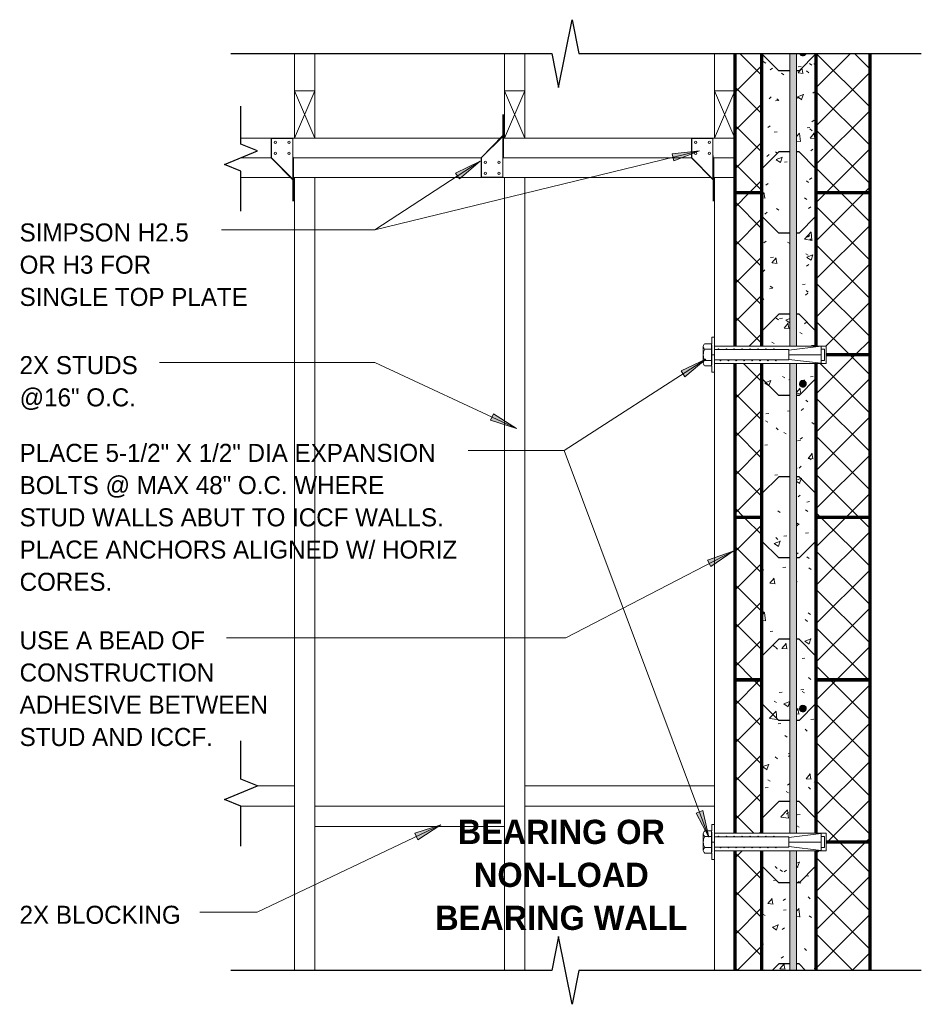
# Model space of a CAD drawing. Header units: inches. Extents: x 0 to 1341, y -35 to 287.
# Tile 5 of 13: x 331 to 398, y 37 to 110. Entities that reach past the tile are written whole.
import ezdxf

# ---------------------------------------------------------------- set-up
doc = ezdxf.new("R2010")
doc.units = ezdxf.units.IN
doc.header["$MEASUREMENT"] = 0
doc.linetypes.add('Hidden 1_16_', pattern=[0.09375, 0.0625, -0.03125])
for name, color, linetype, lineweight in [('A-ANNO-TEXT', 2, 'Continuous', 9), ('A-DETL', 5, 'Hidden 1_16_', 9), ('A-DETL-GENF', 3, 'Continuous', 9), ('A-DETL-HLIN', 3, 'Continuous', 70), ('A-DETL-LLIN', 3, 'Continuous', 9), ('A-DETL-MLIN', 3, 'Continuous', 30)]:
    doc.layers.add(name, color=color, linetype=linetype, lineweight=lineweight)
pattern_1 = [(50, (245.501, 0), (4.590705, -0.40187), [0.48, -5.28]), (355, (245.501, 0), (-0.88784, 4.8137), [0.384, -4.224]), (100.451, (245.884, -0.033), (3.70197, 4.41272), [0.408, -4.487]), (46.184, (245.501, 1.28), (6.83066, -1.05904), [0.72, -7.92]), (96.636, (246.07, 1.192), (5.98166, 6.23401), [0.612, -6.731]), (351.184, (245.501, 1.28), (5.98208, 6.23382), [0.576, -6.336]), (21, (246.141, 0.96), (3.82029, -2.5771), [0.48, -5.28]), (326, (246.141, 0.96), (1.55721, 4.64059), [0.384, -4.224]), (71.451, (246.459, 0.745), (5.37715, 2.0647), [0.408, -4.487]), (37.5, (245.501, 0), (0.077972, 2.130786), [0.211, -3.962, 0.211, -4.077, -4.24]), (37.5, (245.501, 0), (0.077972, 2.130786), [-8.461, 0.211, -4.029]), (7.5, (245.501, 0), (1.683907, 2.52439), [0.211, -2.234, 0.211, -3.866, -1.616]), (7.5, (245.501, 0), (1.683907, 2.52439), [-6.522, 0.211, -1.405]), (327.5, (244.074, 0), (3.416527, -0.144297), [0.211, -1.389, 0.211, -4.781, -6.624]), (327.5, (244.074, 0), (3.416527, -0.144297), [-6.592, 0.211, -6.413]), (317.5, (243.434, 0), (3.732463, 0.640715), [0.211, -1.869, 0.211, -3.104, -4.704]), (317.5, (243.434, 0), (3.732463, 0.640715), [-5.395, 0.211, -4.493])]
pattern_2 = [(45, (245.501, 0), (-1.414214, 1.414214), []), (135, (245.501, 0), (-1.414214, -1.414214), [])]

# ---------------------------------------------------------------- blocks, each defined once
blk = doc.blocks.new('Break Line1 - B_ ICCF WALL0')
at = {"layer": 'A-DETL-GENF', "lineweight": 30}
for p, q in [((-1, 0), (-0.5, 1.217)), ((-0.5, 1.217), (0.5, -1.217)), ((-3.96, 0), (-1, 0)), ((0.5, -1.217), (1, 0)), ((1, 0), (3.818, 0))]:
    blk.add_line(p, q, dxfattribs=at)
blk = doc.blocks.new('Reinf Bar Eleva_ ICCF WALL0')
at = {"layer": 'A-DETL-GENF'}
for points in [[(5.25, 0.5), (5.25, 0), (26.864, 0), (26.864, 0.5)], [(28.157, 0.5), (28.157, 0), (62.864, 0), (62.864, 0.5)], [(73, 0), (73, 0.5), (64.157, 0.5), (64.157, 0)]]:
    blk.add_hatch(color=256, dxfattribs=at).paths.add_polyline_path(points, flags=0)
for p, q in [((26.864, 0.5), (5.25, 0.5)), ((5.25, 0), (26.864, 0)), ((62.864, 0.5), (28.157, 0.5)), ((28.157, 0), (62.864, 0)), ((73, 0.5), (64.157, 0.5)), ((64.157, 0), (73, 0))]:
    blk.add_line(p, q, dxfattribs=at)
blk = doc.blocks.new('Reinf Bar Secti_ ICCF WALL0')
at = {"layer": 'A-DETL-GENF'}
h = blk.add_hatch(color=256, dxfattribs=at)
edge = h.paths.add_edge_path(flags=0)
edge.add_line((0.232, 0.079), (-0.232, 0.079))
edge.add_spline(control_points=[(-0.232, 0.079), (-0.224, 0.099), (-0.204, 0.138), (-0.168, 0.179), (-0.138, 0.202), (-0.12, 0.214), (-0.091, 0.229), (-0.059, 0.242), (-0.022, 0.247), (0, 0.248), (0.022, 0.247), (0.051, 0.243), (0.079, 0.234), (0.106, 0.222), (0.143, 0.2), (0.193, 0.157), (0.222, 0.106), (0.232, 0.079)], knot_values=[0, 0, 0, 0, 0.065067, 0.129269, 0.161765, 0.177839, 0.194155, 0.259793, 0.28168, 0.304079, 0.326479, 0.348366, 0.392081, 0.414143, 0.435815, 0.521786, 0.607881, 0.607881, 0.607881, 0.607881], degree=3, periodic=0)
blk.add_lwpolyline([(0.237, 0.081), (0.194, 0.158), (0.127, 0.215), (0.045, 0.246), (-0.044, 0.246), (-0.126, 0.216), (-0.193, 0.158), (-0.236, 0.081)], dxfattribs=at)
blk = doc.blocks.new('Break Line1 - B_ ICCF WALL1')
at = {"layer": 'A-DETL-GENF', "lineweight": 30}
for p, q in [((-1, 0), (-0.5, 2.5)), ((-0.5, 2.5), (0.5, -2.5)), ((-26.282, 0), (-1, 0)), ((0.5, -2.5), (1, 0)), ((1, 0), (24.716, 0))]:
    blk.add_line(p, q, dxfattribs=at)
blk = doc.blocks.new('Dimension Lumbe_ ICCF WALL0')
at = {"layer": 'A-DETL-GENF'}
for p, q in [((1.5, 0), (0, -3.5)), ((0, 0), (1.5, -3.5)), ((0, -3.5), (0, 0)), ((0, 0), (1.5, 0)), ((1.5, 0), (1.5, -3.5)), ((1.5, -3.5), (0, -3.5))]:
    blk.add_line(p, q, dxfattribs=at)
blk = doc.blocks.new('Break Line1 - B_ ICCF WALL2')
at = {"layer": 'A-DETL-GENF', "lineweight": 30}
for p, q in [((0.5, 2.5), (-0.5, -2.5)), ((1, 0), (0.5, 2.5)), ((-1, 0), (-26.282, 0)), ((-0.5, -2.5), (-1, 0)), ((24.716, 0), (1, 0))]:
    blk.add_line(p, q, dxfattribs=at)
blk = doc.blocks.new('Reinf Bar Secti_ ICCF WALL2')
at = {"layer": 'A-DETL-GENF'}
h = blk.add_hatch(color=256, dxfattribs=at)
edge = h.paths.add_edge_path(flags=0)
edge.add_arc((0, 0), 0.25, 180, 360)
edge.add_arc((0, 0), 0.25, 360, 540)
for start, end in [(360, 180), (180, 360)]:
    blk.add_arc((0, 0), 0.25, start, end, dxfattribs=at)

msp = doc.modelspace()

# ---------------------------------------------------------------- hatches: boundary and pattern name
at = {"layer": 'A-ANNO-TEXT'}
for points in [[(379.267, 99.911), (379.392, 99.399), (381.273, 100.129)], [(363.274, 98.495), (363.562, 98.054), (365.092, 99.367)], [(379.918, 83.869), (380.203, 83.427), (381.742, 84.73)], [(366.074, 80.711), (365.852, 80.233), (367.777, 79.63)], [(381.869, 69.878), (382.111, 69.41), (383.766, 70.565)], [(381.525, 51.389), (381.032, 51.205), (381.979, 49.424)], [(360.267, 49.707), (360.493, 49.231), (362.186, 50.328)]]:
    msp.add_hatch(color=7, dxfattribs=at).paths.add_polyline_path(points, flags=0)
at = {"layer": 'A-DETL-GENF'}
h = msp.add_hatch(dxfattribs=at)
h.set_pattern_fill('FP3_10', style=0, pattern_type=2)
h.set_pattern_definition(pattern_2)
h.paths.add_polyline_path([(383.882, 97.054), (385.882, 97.054), (385.882, 107.324), (383.882, 107.324)], flags=0)
h = msp.add_hatch(dxfattribs=at)
h.set_pattern_fill('FP3_9', style=0, pattern_type=2)
h.set_pattern_definition(pattern_1)
h.paths.add_polyline_path([(387.951, 97.054), (387.951, 107.324), (385.882, 107.324), (385.882, 97.054)], flags=0)
h = msp.add_hatch(dxfattribs=at)
h.set_pattern_fill('FP3_9', style=0, pattern_type=2)
h.set_pattern_definition(pattern_1)
edge = h.paths.add_edge_path(flags=0)
edge.add_line((388.451, 107.324), (388.451, 97.054))
edge.add_line((388.451, 97.054), (389.882, 97.054))
edge.add_line((389.882, 97.054), (389.882, 107.324))
edge.add_line((389.882, 107.324), (389.152, 107.324))
edge.add_spline(control_points=[(389.152, 107.324), (389.141, 107.297), (389.113, 107.246), (389.063, 107.202), (389.025, 107.181), (388.999, 107.169), (388.971, 107.16), (388.942, 107.156), (388.92, 107.154), (388.897, 107.156), (388.861, 107.161), (388.828, 107.173), (388.8, 107.189), (388.781, 107.201), (388.752, 107.224), (388.715, 107.265), (388.695, 107.303), (388.688, 107.324)], knot_values=[0, 0, 0, 0, 0.086095, 0.172066, 0.193739, 0.215801, 0.259515, 0.281403, 0.303802, 0.326201, 0.348088, 0.413727, 0.430043, 0.446116, 0.478612, 0.542814, 0.607881, 0.607881, 0.607881, 0.607881], degree=3, periodic=0)
edge.add_line((388.688, 107.324), (388.451, 107.324))
h = msp.add_hatch(dxfattribs=at)
h.set_pattern_fill('FP3_10', style=0, pattern_type=2)
h.set_pattern_definition(pattern_2)
h.paths.add_polyline_path([(389.882, 97.054), (393.882, 97.054), (393.882, 107.324), (389.882, 107.324)], flags=0)
h = msp.add_hatch(dxfattribs=at)
h.set_pattern_fill('FP3_10', style=0, pattern_type=2)
h.set_pattern_definition(pattern_2)
h.paths.add_polyline_path([(385.882, 97.054), (383.882, 97.054), (383.882, 85.709), (385.882, 85.709)], flags=0)
h = msp.add_hatch(dxfattribs=at)
h.set_pattern_fill('FP3_9', style=0, pattern_type=2)
h.set_pattern_definition(pattern_1)
h.paths.add_polyline_path([(387.951, 85.709), (387.951, 97.054), (385.882, 97.054), (385.882, 85.709)], flags=0)
h = msp.add_hatch(dxfattribs=at)
h.set_pattern_fill('FP3_9', style=0, pattern_type=2)
h.set_pattern_definition(pattern_1)
h.paths.add_polyline_path([(388.451, 97.054), (388.451, 85.709), (389.882, 85.709), (389.882, 97.054)], flags=0)
h = msp.add_hatch(dxfattribs=at)
h.set_pattern_fill('FP3_10', style=0, pattern_type=2)
h.set_pattern_definition(pattern_2)
h.paths.add_polyline_path([(393.882, 97.054), (389.882, 97.054), (389.882, 85.709), (390.64, 85.709), (390.64, 85.054), (393.882, 85.054)], flags=0)
h = msp.add_hatch(dxfattribs=at)
h.set_pattern_fill('FP3_10', style=0, pattern_type=2)
h.set_pattern_definition(pattern_2)
h.paths.add_polyline_path([(383.882, 73.054), (385.882, 73.054), (385.882, 84.417), (383.882, 84.417)], flags=0)
h = msp.add_hatch(dxfattribs=at)
h.set_pattern_fill('FP3_9', style=0, pattern_type=2)
h.set_pattern_definition(pattern_1)
h.paths.add_polyline_path([(387.951, 73.054), (387.951, 84.417), (385.882, 84.417), (385.882, 73.054)], flags=0)
h = msp.add_hatch(dxfattribs=at)
h.set_pattern_fill('FP3_9', style=0, pattern_type=2)
h.set_pattern_definition(pattern_1)
h.paths.add_polyline_path([(388.451, 84.417), (388.451, 73.054), (389.882, 73.054), (389.882, 84.417)], flags=0)
edge = h.paths.add_edge_path(flags=0)
edge.add_arc((388.92, 82.926), 0.25, 0, 180)
edge.add_arc((388.92, 82.926), 0.25, 180, 360)
h = msp.add_hatch(dxfattribs=at)
h.set_pattern_fill('FP3_10', style=0, pattern_type=2)
h.set_pattern_definition(pattern_2)
h.paths.add_polyline_path([(389.882, 73.054), (393.882, 73.054), (393.882, 85.054), (390.64, 85.054), (390.64, 84.417), (389.882, 84.417)], flags=0)
h = msp.add_hatch(dxfattribs=at)
h.set_pattern_fill('FP3_10', style=0, pattern_type=2)
h.set_pattern_definition(pattern_2)
h.paths.add_polyline_path([(383.882, 73.054), (383.882, 61.054), (385.882, 61.054), (385.882, 73.054)], flags=0)
h = msp.add_hatch(dxfattribs=at)
h.set_pattern_fill('FP3_9', style=0, pattern_type=2)
h.set_pattern_definition(pattern_1)
h.paths.add_polyline_path([(385.882, 73.054), (385.882, 61.054), (387.951, 61.054), (387.951, 73.054)], flags=0)
h = msp.add_hatch(dxfattribs=at)
h.set_pattern_fill('FP3_9', style=0, pattern_type=2)
h.set_pattern_definition(pattern_1)
h.paths.add_polyline_path([(389.882, 61.054), (389.882, 73.054), (388.451, 73.054), (388.451, 61.054)], flags=0)
h = msp.add_hatch(dxfattribs=at)
h.set_pattern_fill('FP3_10', style=0, pattern_type=2)
h.set_pattern_definition(pattern_2)
h.paths.add_polyline_path([(393.882, 73.054), (389.882, 73.054), (389.882, 61.054), (393.882, 61.054)], flags=0)
h = msp.add_hatch(dxfattribs=at)
h.set_pattern_fill('FP3_10', style=0, pattern_type=2)
h.set_pattern_definition(pattern_2)
h.paths.add_polyline_path([(385.882, 61.054), (383.882, 61.054), (383.882, 49.709), (385.882, 49.709)], flags=0)
h = msp.add_hatch(dxfattribs=at)
h.set_pattern_fill('FP3_9', style=0, pattern_type=2)
h.set_pattern_definition(pattern_1)
h.paths.add_polyline_path([(387.951, 49.709), (387.951, 61.054), (385.882, 61.054), (385.882, 49.709)], flags=0)
h = msp.add_hatch(dxfattribs=at)
h.set_pattern_fill('FP3_9', style=0, pattern_type=2)
h.set_pattern_definition(pattern_1)
h.paths.add_polyline_path([(388.451, 61.054), (388.451, 49.709), (389.882, 49.709), (389.882, 61.054)], flags=0)
edge = h.paths.add_edge_path(flags=0)
edge.add_arc((388.92, 58.926), 0.25, 0, 180)
edge.add_arc((388.92, 58.926), 0.25, 180, 360)
h = msp.add_hatch(dxfattribs=at)
h.set_pattern_fill('FP3_10', style=0, pattern_type=2)
h.set_pattern_definition(pattern_2)
h.paths.add_polyline_path([(393.882, 61.054), (389.882, 61.054), (389.882, 49.709), (390.64, 49.709), (390.64, 49.054), (393.882, 49.054)], flags=0)
h = msp.add_hatch(dxfattribs=at)
h.set_pattern_fill('FP3_10', style=0, pattern_type=2)
h.set_pattern_definition(pattern_2)
h.paths.add_polyline_path([(389.882, 39.574), (393.882, 39.574), (393.882, 49.054), (390.64, 49.054), (390.64, 48.417), (389.882, 48.417)], flags=0)
h = msp.add_hatch(dxfattribs=at)
h.set_pattern_fill('FP3_10', style=0, pattern_type=2)
h.set_pattern_definition(pattern_2)
h.paths.add_polyline_path([(383.882, 39.574), (385.882, 39.574), (385.882, 48.417), (383.882, 48.417)], flags=0)
h = msp.add_hatch(dxfattribs=at)
h.set_pattern_fill('FP3_9', style=0, pattern_type=2)
h.set_pattern_definition(pattern_1)
h.paths.add_polyline_path([(387.951, 39.574), (387.951, 48.417), (385.882, 48.417), (385.882, 39.574)], flags=0)
h = msp.add_hatch(dxfattribs=at)
h.set_pattern_fill('FP3_9', style=0, pattern_type=2)
h.set_pattern_definition(pattern_1)
h.paths.add_polyline_path([(388.451, 48.417), (388.451, 39.574), (389.882, 39.574), (389.882, 48.417)], flags=0)

# ---------------------------------------------------------------- linework, layer by layer
at = {"layer": 'A-ANNO-TEXT', "color": 7}
for p, q in [((381.273, 100.129), (357.315, 94.29)), ((381.273, 100.129), (379.267, 99.911)), ((379.267, 99.911), (379.392, 99.399)), ((379.392, 99.399), (381.273, 100.129)), ((365.092, 99.367), (357.315, 94.29)), ((365.092, 99.367), (363.274, 98.495)), ((363.562, 98.054), (365.092, 99.367)), ((363.274, 98.495), (363.562, 98.054)), ((349.347, 94.29), (345.987, 94.29)), ((357.315, 94.29), (349.347, 94.29)), ((357.315, 94.29), (349.347, 94.29)), ((344.43, 84.489), (341.412, 84.489)), ((357.315, 84.489), (344.43, 84.489)), ((367.777, 79.63), (357.315, 84.489)), ((381.742, 84.73), (371.286, 78.004)), ((381.742, 84.73), (379.918, 83.869)), ((380.203, 83.427), (381.742, 84.73)), ((379.918, 83.869), (380.203, 83.427)), ((366.074, 80.711), (365.852, 80.233)), ((365.852, 80.233), (367.777, 79.63)), ((367.777, 79.63), (366.074, 80.711)), ((365.216, 78.004), (364.197, 78.004)), ((371.286, 78.004), (365.216, 78.004)), ((371.286, 78.004), (365.216, 78.004)), ((381.979, 49.424), (371.286, 78.004)), ((383.766, 70.565), (371.406, 64.158)), ((383.766, 70.565), (381.869, 69.878)), ((381.869, 69.878), (382.111, 69.41)), ((382.111, 69.41), (383.766, 70.565)), ((355.392, 64.158), (346.362, 64.158)), ((371.406, 64.158), (355.392, 64.158)), ((381.525, 51.389), (381.032, 51.205)), ((381.032, 51.205), (381.979, 49.424)), ((381.979, 49.424), (381.525, 51.389)), ((362.186, 50.328), (348.619, 43.876)), ((362.186, 50.328), (360.267, 49.707)), ((360.493, 49.231), (362.186, 50.328)), ((360.267, 49.707), (360.493, 49.231)), ((348.619, 43.876), (344.382, 43.876))]:
    msp.add_line(p, q, dxfattribs=at)
at = {"layer": 'A-DETL', "linetype": 'Continuous'}
for p, q in [((382.202, 86.356), (382.202, 85.884)), ((382.39, 86.356), (382.202, 86.356)), ((382.39, 85.445), (382.39, 86.356)), ((387.882, 85.445), (382.382, 85.445)), ((382.382, 85.445), (382.382, 84.681)), ((390.64, 85.709), (382.39, 85.709)), ((390.266, 85.692), (387.882, 85.4)), ((387.882, 85.4), (387.882, 85.445)), ((387.882, 85.4), (387.882, 85.063)), ((390.266, 85.475), (390.266, 85.692)), ((390.266, 85.475), (390.266, 84.652)), ((390.516, 85.475), (390.266, 85.475)), ((390.516, 84.652), (390.516, 85.475)), ((390.64, 84.417), (390.64, 85.709)), ((382.202, 85.063), (382.382, 85.063)), ((382.382, 84.681), (387.882, 84.681)), ((382.39, 83.771), (382.39, 84.681)), ((382.39, 84.417), (390.64, 84.417)), ((387.882, 85.063), (387.882, 84.727)), ((387.882, 85.063), (390.266, 85.063)), ((387.882, 84.681), (387.882, 84.727)), ((387.882, 84.727), (390.266, 84.434)), ((390.266, 84.434), (390.266, 84.652)), ((390.266, 84.652), (390.516, 84.652)), ((382.202, 84.242), (382.202, 83.771)), ((382.202, 83.771), (382.39, 83.771)), ((382.202, 50.356), (382.202, 49.884)), ((382.39, 50.356), (382.202, 50.356)), ((382.39, 49.445), (382.39, 50.356)), ((390.64, 49.709), (382.39, 49.709)), ((390.266, 49.692), (387.882, 49.4)), ((390.266, 49.475), (390.266, 49.692)), ((390.266, 49.475), (390.266, 48.652)), ((390.516, 49.475), (390.266, 49.475)), ((390.516, 48.652), (390.516, 49.475)), ((390.64, 48.417), (390.64, 49.709)), ((382.202, 49.063), (382.382, 49.063)), ((387.882, 49.445), (382.382, 49.445)), ((382.382, 49.445), (382.382, 48.681)), ((387.882, 49.4), (387.882, 49.445)), ((387.882, 49.4), (387.882, 49.063)), ((387.882, 49.063), (387.882, 48.727)), ((387.882, 49.063), (390.266, 49.063)), ((382.202, 48.242), (382.202, 47.771)), ((382.382, 48.681), (387.882, 48.681)), ((382.39, 47.771), (382.39, 48.681)), ((382.39, 48.417), (390.64, 48.417)), ((387.882, 48.681), (387.882, 48.727)), ((387.882, 48.727), (390.266, 48.434)), ((390.266, 48.434), (390.266, 48.652)), ((390.266, 48.652), (390.516, 48.652)), ((382.202, 47.771), (382.39, 47.771))]:
    msp.add_line(p, q, dxfattribs=at)
at = {"layer": 'A-DETL-HLIN'}
for p, q in [((383.882, 107.324), (383.882, 97.054)), ((385.882, 97.054), (385.882, 107.324)), ((389.882, 107.324), (389.882, 97.054)), ((393.882, 97.054), (393.882, 107.324)), ((383.882, 97.054), (383.882, 85.709)), ((383.882, 97.054), (385.882, 97.054)), ((385.882, 85.709), (385.882, 97.054)), ((389.882, 97.054), (389.882, 85.709)), ((389.882, 97.054), (393.882, 97.054)), ((393.882, 85.054), (393.882, 97.054)), ((383.882, 84.417), (383.882, 73.054)), ((385.882, 73.054), (385.882, 84.417)), ((389.882, 84.417), (389.882, 73.054)), ((393.882, 85.054), (390.64, 85.054)), ((393.882, 73.054), (393.882, 85.054)), ((383.882, 73.054), (383.882, 61.054)), ((385.882, 73.054), (383.882, 73.054)), ((383.882, 73.054), (383.882, 61.054)), ((385.882, 73.054), (383.882, 73.054)), ((385.882, 61.054), (385.882, 73.054)), ((385.882, 61.054), (385.882, 73.054)), ((393.882, 73.054), (389.882, 73.054)), ((389.882, 73.054), (389.882, 61.054)), ((393.882, 73.054), (389.882, 73.054)), ((389.882, 73.054), (389.882, 61.054)), ((393.882, 61.054), (393.882, 73.054)), ((393.882, 61.054), (393.882, 73.054)), ((383.882, 61.054), (385.882, 61.054)), ((383.882, 61.054), (383.882, 49.709)), ((385.882, 61.054), (383.882, 61.054)), ((385.882, 49.709), (385.882, 61.054)), ((389.882, 61.054), (393.882, 61.054)), ((393.882, 61.054), (389.882, 61.054)), ((389.882, 61.054), (389.882, 49.709)), ((393.882, 49.054), (393.882, 61.054)), ((393.882, 49.054), (390.64, 49.054)), ((393.882, 39.574), (393.882, 49.054)), ((383.882, 48.417), (383.882, 39.574)), ((385.882, 39.574), (385.882, 48.417)), ((389.882, 48.417), (389.882, 39.574))]:
    msp.add_line(p, q, dxfattribs=at)
at = {"layer": 'A-DETL-LLIN'}
for p, q in [((351.382, 107.324), (351.382, 101.074)), ((352.882, 104.574), (352.882, 107.324)), ((366.882, 107.324), (366.882, 101.074)), ((368.382, 104.574), (368.382, 107.324)), ((382.382, 107.324), (382.382, 101.074)), ((383.882, 104.574), (383.882, 107.324)), ((366.757, 102.824), (366.757, 101.261)), ((366.757, 99.47), (366.757, 102.824)), ((366.809, 99.648), (366.809, 102.824)), ((365.156, 99.608), (366.747, 101.199)), ((366.757, 101.261), (365.186, 99.653)), ((366.747, 101.199), (366.747, 98.199)), ((366.757, 99.596), (366.757, 101.261)), ((347.415, 101.074), (366.622, 101.074)), ((351.247, 101.051), (349.656, 101.051)), ((349.656, 101.051), (349.656, 99.642)), ((349.686, 99.596), (349.686, 101.051)), ((349.686, 101.051), (351.247, 101.051)), ((350.909, 101.074), (354.409, 101.074)), ((351.247, 101.051), (351.247, 99.664)), ((351.247, 98.051), (351.247, 101.051)), ((366.747, 101.074), (383.882, 101.074)), ((382.382, 101.074), (378.409, 101.074)), ((382.278, 101.051), (380.687, 101.051)), ((380.687, 101.051), (380.687, 99.642)), ((380.718, 99.596), (380.718, 101.051)), ((380.718, 101.051), (382.278, 101.051)), ((382.278, 101.051), (382.278, 99.664)), ((382.278, 98.051), (382.278, 101.051)), ((383.882, 85.709), (383.882, 101.074)), ((351.257, 99.779), (351.257, 96.426)), ((382.288, 99.779), (382.288, 96.426)), ((347.415, 99.625), (349.673, 99.625)), ((349.656, 99.642), (351.247, 98.051)), ((351.257, 97.988), (349.686, 99.596)), ((351.247, 99.664), (351.309, 99.602)), ((351.247, 99.625), (365.173, 99.625)), ((351.257, 99.654), (351.257, 97.988)), ((351.309, 99.602), (351.309, 96.426)), ((365.156, 98.199), (365.156, 99.608)), ((365.186, 99.653), (365.186, 98.199)), ((366.747, 99.586), (366.809, 99.648)), ((366.747, 99.625), (380.704, 99.625)), ((366.747, 98.199), (366.747, 99.586)), ((380.687, 99.642), (382.278, 98.051)), ((382.288, 97.988), (380.718, 99.596)), ((382.278, 99.664), (382.341, 99.602)), ((382.278, 99.625), (383.882, 99.625)), ((382.288, 99.654), (382.288, 97.988)), ((382.341, 99.602), (382.341, 96.426)), ((383.882, 85.709), (383.882, 99.574)), ((383.882, 85.709), (383.882, 99.574)), ((347.415, 98.176), (351.122, 98.176)), ((351.247, 98.176), (382.153, 98.176)), ((351.257, 96.426), (351.257, 97.988)), ((351.382, 39.574), (351.382, 98.176)), ((352.882, 39.574), (352.882, 98.176)), ((366.747, 98.199), (365.156, 98.199)), ((365.186, 98.199), (366.747, 98.199)), ((366.882, 39.574), (366.882, 98.176)), ((368.382, 39.574), (368.382, 98.176)), ((382.278, 98.176), (383.882, 98.176)), ((382.288, 96.426), (382.288, 97.988)), ((382.382, 86.356), (382.382, 98.176)), ((381.673, 85.884), (382.14, 85.884)), ((381.673, 85.884), (382.14, 85.884)), ((382.163, 84.242), (382.163, 85.884)), ((381.563, 85.679), (381.563, 85.063)), ((381.673, 85.473), (382.202, 85.473)), ((382.202, 84.325), (382.202, 85.802)), ((382.686, 85.501), (382.631, 85.445)), ((382.742, 85.445), (382.686, 85.501)), ((383.27, 85.501), (383.215, 85.445)), ((383.326, 85.445), (383.27, 85.501)), ((383.855, 85.501), (383.799, 85.445)), ((383.91, 85.445), (383.855, 85.501)), ((384.439, 85.501), (384.383, 85.445)), ((384.494, 85.445), (384.439, 85.501)), ((385.023, 85.501), (384.967, 85.445)), ((385.078, 85.445), (385.023, 85.501)), ((385.607, 85.501), (385.551, 85.445)), ((385.662, 85.445), (385.607, 85.501)), ((386.191, 85.501), (386.135, 85.445)), ((386.246, 85.445), (386.191, 85.501)), ((386.775, 85.501), (386.719, 85.445)), ((386.83, 85.445), (386.775, 85.501)), ((381.563, 85.063), (381.563, 84.448)), ((381.673, 84.653), (382.202, 84.653)), ((382.777, 84.681), (382.833, 84.626)), ((382.833, 84.626), (382.888, 84.681)), ((383.361, 84.681), (383.417, 84.626)), ((383.417, 84.626), (383.472, 84.681)), ((383.882, 49.709), (383.882, 84.417)), ((383.882, 83.574), (383.882, 84.417)), ((383.882, 83.574), (383.882, 84.417)), ((383.945, 84.681), (384.001, 84.626)), ((384.001, 84.626), (384.056, 84.681)), ((384.531, 84.681), (384.585, 84.627)), ((384.585, 84.627), (384.639, 84.681)), ((385.113, 84.681), (385.169, 84.626)), ((385.169, 84.626), (385.224, 84.681)), ((385.697, 84.681), (385.753, 84.626)), ((385.753, 84.626), (385.808, 84.681)), ((386.281, 84.681), (386.337, 84.626)), ((386.337, 84.626), (386.392, 84.681)), ((386.865, 84.681), (386.921, 84.626)), ((386.921, 84.626), (386.976, 84.681)), ((382.14, 84.242), (381.673, 84.242)), ((382.14, 84.242), (381.673, 84.242)), ((382.382, 50.356), (382.382, 83.771)), ((348.632, 53.211), (351.382, 53.211)), ((351.382, 53.211), (351.382, 51.711)), ((368.382, 53.211), (382.382, 53.211)), ((368.382, 51.711), (368.382, 53.211)), ((382.382, 53.211), (382.382, 51.711)), ((351.382, 51.711), (347.415, 51.711)), ((352.882, 51.711), (366.882, 51.711)), ((352.882, 50.211), (352.882, 51.711)), ((366.882, 51.711), (366.882, 50.211)), ((382.382, 51.711), (368.382, 51.711)), ((366.882, 50.211), (352.882, 50.211)), ((381.563, 49.679), (381.563, 49.063)), ((381.673, 49.884), (382.14, 49.884)), ((381.673, 49.884), (382.14, 49.884)), ((381.673, 49.473), (382.202, 49.473)), ((382.163, 48.242), (382.163, 49.884)), ((382.202, 48.325), (382.202, 49.802)), ((382.686, 49.501), (382.631, 49.445)), ((382.742, 49.445), (382.686, 49.501)), ((383.27, 49.501), (383.215, 49.445)), ((383.326, 49.445), (383.27, 49.501)), ((383.855, 49.501), (383.799, 49.445)), ((383.91, 49.445), (383.855, 49.501)), ((384.439, 49.501), (384.383, 49.445)), ((384.494, 49.445), (384.439, 49.501)), ((385.023, 49.501), (384.967, 49.445)), ((385.078, 49.445), (385.023, 49.501)), ((385.607, 49.501), (385.551, 49.445)), ((385.662, 49.445), (385.607, 49.501)), ((386.191, 49.501), (386.135, 49.445)), ((386.246, 49.445), (386.191, 49.501)), ((386.775, 49.501), (386.719, 49.445)), ((386.83, 49.445), (386.775, 49.501)), ((381.563, 49.063), (381.563, 48.448)), ((381.673, 48.653), (382.202, 48.653)), ((382.14, 48.242), (381.673, 48.242)), ((382.14, 48.242), (381.673, 48.242)), ((382.777, 48.681), (382.833, 48.626)), ((382.833, 48.626), (382.888, 48.681)), ((383.361, 48.681), (383.417, 48.626)), ((383.417, 48.626), (383.472, 48.681)), ((383.882, 39.574), (383.882, 48.417)), ((383.945, 48.681), (384.001, 48.626)), ((384.001, 48.626), (384.056, 48.681)), ((384.531, 48.681), (384.585, 48.627)), ((384.585, 48.627), (384.639, 48.681)), ((385.113, 48.681), (385.169, 48.626)), ((385.169, 48.626), (385.224, 48.681)), ((385.697, 48.681), (385.753, 48.626)), ((385.753, 48.626), (385.808, 48.681)), ((386.281, 48.681), (386.337, 48.626)), ((386.337, 48.626), (386.392, 48.681)), ((386.865, 48.681), (386.921, 48.626)), ((386.921, 48.626), (386.976, 48.681)), ((382.382, 39.574), (382.382, 47.771))]:
    msp.add_line(p, q, dxfattribs=at)
for centre in [(349.968, 100.769), (350.968, 100.772), (380.999, 100.769), (382, 100.772), (349.968, 99.958), (350.968, 99.957), (380.999, 99.958), (382, 99.957), (365.468, 99.292), (366.468, 99.292), (365.468, 98.481), (366.468, 98.478)]:
    msp.add_circle(centre, 0.0855, dxfattribs=at)
for centre, radius, start, end in [((388.882, 91.574), 3, 56.44269, 57.68113), ((381.81, 85.679), 0.247, 123.68148, 236.31852), ((382.382, 85.063), 0.819, 149.96328, 210.03672), ((381.81, 84.448), 0.247, 123.68257, 236.31743), ((381.81, 49.679), 0.247, 123.68148, 236.31852), ((382.382, 49.063), 0.819, 149.96328, 210.03672), ((381.81, 48.448), 0.247, 123.68257, 236.31743)]:
    msp.add_arc(centre, radius, start, end, dxfattribs=at)
at = {"layer": 'A-DETL-MLIN'}
for p, q in [((385.882, 107.304), (385.882, 107.324)), ((385.882, 107.304), (387.132, 106.054)), ((389.882, 107.304), (388.632, 106.054)), ((389.882, 107.304), (389.882, 107.324)), ((387.951, 106.054), (387.132, 106.054)), ((388.632, 106.054), (388.451, 106.054)), ((385.882, 98.804), (387.132, 100.054)), ((387.951, 100.054), (387.132, 100.054)), ((388.632, 100.054), (388.451, 100.054)), ((389.882, 98.804), (388.632, 100.054)), ((385.882, 98.804), (385.882, 97.054)), ((389.882, 98.804), (389.882, 97.054)), ((385.882, 95.304), (385.882, 97.054)), ((389.882, 95.304), (389.882, 97.054)), ((385.882, 95.304), (387.132, 94.054)), ((389.882, 95.304), (388.632, 94.054)), ((387.951, 94.054), (387.132, 94.054)), ((388.632, 94.054), (388.451, 94.054)), ((385.882, 86.804), (387.132, 88.054)), ((387.951, 88.054), (387.132, 88.054)), ((388.632, 88.054), (388.451, 88.054)), ((389.882, 86.804), (388.632, 88.054)), ((385.882, 86.804), (385.882, 85.709)), ((389.882, 86.804), (389.882, 85.709)), ((385.882, 83.304), (385.882, 84.417)), ((389.882, 83.304), (389.882, 84.417)), ((385.882, 83.304), (387.132, 82.054)), ((389.882, 83.304), (388.632, 82.054)), ((387.951, 82.054), (387.132, 82.054)), ((388.632, 82.054), (388.451, 82.054)), ((385.882, 74.804), (387.132, 76.054)), ((387.951, 76.054), (387.132, 76.054)), ((388.632, 76.054), (388.451, 76.054)), ((389.882, 74.804), (388.632, 76.054)), ((385.882, 74.804), (385.882, 73.054)), ((389.882, 74.804), (389.882, 73.054)), ((385.882, 71.304), (385.882, 73.054)), ((389.882, 71.304), (389.882, 73.054)), ((385.882, 71.304), (387.132, 70.054)), ((389.882, 71.304), (388.632, 70.054)), ((387.951, 70.054), (387.132, 70.054)), ((388.632, 70.054), (388.451, 70.054)), ((385.882, 62.804), (387.132, 64.054)), ((387.951, 64.054), (387.132, 64.054)), ((388.632, 64.054), (388.451, 64.054)), ((389.882, 62.804), (388.632, 64.054)), ((385.882, 62.804), (385.882, 61.054)), ((389.882, 62.804), (389.882, 61.054)), ((385.882, 59.304), (385.882, 61.054)), ((389.882, 59.304), (389.882, 61.054)), ((385.882, 59.304), (387.132, 58.054)), ((389.882, 59.304), (388.632, 58.054)), ((387.951, 58.054), (387.132, 58.054)), ((388.632, 58.054), (388.451, 58.054)), ((385.882, 50.804), (387.132, 52.054)), ((387.951, 52.054), (387.132, 52.054)), ((388.632, 52.054), (388.451, 52.054)), ((389.882, 50.804), (388.632, 52.054)), ((385.882, 50.804), (385.882, 49.709)), ((389.882, 50.804), (389.882, 49.709)), ((385.882, 47.304), (385.882, 48.417)), ((389.882, 47.304), (389.882, 48.417)), ((385.882, 47.304), (387.132, 46.054)), ((389.882, 47.304), (388.632, 46.054)), ((387.951, 46.054), (387.132, 46.054)), ((388.632, 46.054), (388.451, 46.054)), ((386.651, 39.574), (387.132, 40.054)), ((387.951, 40.054), (387.132, 40.054)), ((388.632, 40.054), (388.451, 40.054)), ((389.113, 39.574), (388.632, 40.054))]:
    msp.add_line(p, q, dxfattribs=at)

# ---------------------------------------------------------------- block references
at = {"layer": 'A-DETL-GENF'}
for name, p, rotation in [('Break Line1 - B_ ICCF WALL2', (371.382, 107.324), 180), ('Reinf Bar Eleva_ ICCF WALL0', (387.951, 112.574), 270.0000000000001), ('Reinf Bar Secti_ ICCF WALL0', (388.92, 107.403), 180), ('Dimension Lumbe_ ICCF WALL0', (352.882, 101.074), 180), ('Dimension Lumbe_ ICCF WALL0', (368.382, 101.074), 180), ('Dimension Lumbe_ ICCF WALL0', (383.882, 101.074), 180), ('Break Line1 - B_ ICCF WALL0', (347.415, 99.625), 89.9999999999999), ('Reinf Bar Secti_ ICCF WALL2', (388.92, 82.926), 180), ('Reinf Bar Secti_ ICCF WALL2', (388.92, 58.926), 180), ('Break Line1 - B_ ICCF WALL0', (347.415, 52.711), 89.9999999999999), ('Break Line1 - B_ ICCF WALL1', (371.382, 39.574), 180)]:
    msp.add_blockref(name, p, dxfattribs=dict(at, rotation=rotation))

# ---------------------------------------------------------------- texts
at = {"layer": 'A-ANNO-TEXT', "color": 7}
for s, insert, char_height, width, attachment_point, line_spacing_factor in [('\\fStylus BT|b0|i0|c0|p34|;SIMPSON H2.5\\POR H3 FOR\\PSINGLE TOP PLATE', (331.072, 94.77), 1.33411, 19.44, 1, 1.070803), ('\\fStylus BT|b0|i0|c0|p34|;2X STUDS\\P@16" O.C.', (331.072, 84.968), 1.33411, 11.7, 1, 1.070803), ('\\fStylus BT|b0|i0|c0|p34|;PLACE 5-1/2" X 1/2" DIA EXPANSION\\PBOLTS @ MAX 48" O.C. WHERE\\PSTUD WALLS ABUT TO ICCF WALLS.\\PPLACE ANCHORS ALIGNED W/ HORIZ\\PCORES.', (331.072, 78.484), 1.33411, 38.286, 1, 1.070803), ('\\fStylus BT|b0|i0|c0|p34|;USE A BEAD OF\\PCONSTRUCTION\\PADHESIVE BETWEEN\\PSTUD AND ICCF.', (331.072, 64.637), 1.33411, 21.24, 1, 1.070803), ('\\fStylus BT|b1|i0|c0|p34|;BEARING OR\\PNON-LOAD\\PBEARING WALL', (371.081, 50.711), 1.79128, 20.88, 2, 1.063354), ('\\fStylus BT|b0|i0|c0|p34|;2X BLOCKING', (331.072, 44.356), 1.33411, 14.436, 1, 1.070803)]:
    msp.add_mtext(s, dxfattribs=dict(at, insert=insert, char_height=char_height, width=width, attachment_point=attachment_point, line_spacing_factor=line_spacing_factor))

doc.saveas('drawing.dxf')
